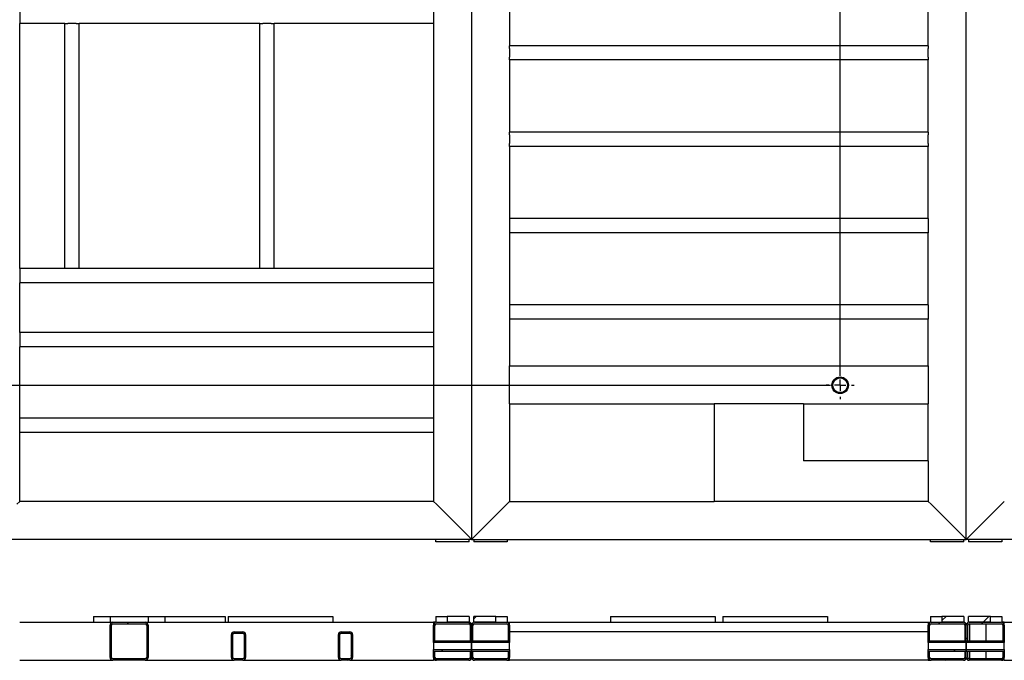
# Model space of a CAD drawing. Header units: millimetres. Extents: x 5 to 589, y 5 to 415.
# Tile 15 of 21: x 96 to 200, y 234 to 301. Entities that reach past the tile are written whole.
import ezdxf

# ---------------------------------------------------------------- set-up
doc = ezdxf.new("R2010")
doc.units = ezdxf.units.MM
doc.linetypes.add('CENTERX2', pattern=[20.32, 12.7, -2.54, 2.54, -2.54])
for name, color, linetype in [('COTES', 1, 'Continuous'), ('TRAIT-FINS', 9, 'Continuous'), ('TRAIT-MIXTES', 3, 'CENTERX2')]:
    doc.layers.add(name, color=color, linetype=linetype)
doc.layers.add('TRAIT-FORT', color=4, linetype='Continuous', lineweight=25)
doc.styles.add('SLDTEXTSTYLE0', font='TXT', dxfattribs={"width": 0.75})
doc.dimstyles.new('SLDDIMSTYLE1', dxfattribs={"dimtxt": 3, "dimasz": 2, "dimexe": 0, "dimexo": 0.0625, "dimgap": 0.75, "dimtad": 0, "dimtih": 1, "dimtoh": 1, "dimdec": 0, "dimlfac": 20, "dimrnd": 1e-09, "dimzin": 12, "dimdsep": 46, "dimtxsty": 'SLDTEXTSTYLE0', "dimsah": 1, "dimcen": 0.09, "dimadec": 0, "dimazin": 3, "dimtfac": 1, "dimtdec": 0, "dimtofl": 0, "dimtmove": 0, "dimatfit": 3, "dimfxl": 1, "dimfrac": 2, "dimtolj": 1, "dimtzin": 12, "dimarcsym": 0})
pattern_1 = [(45, (0, 0), (-13.4704, 13.4704), []), (45, (4.49, 0), (-13.4704, 13.4704), []), (45, (8.98, 0), (-13.4704, 13.4704), []), (45, (13.47, 0), (-13.4704, 13.4704), [])]

# ---------------------------------------------------------------- blocks, each defined once
blk = doc.blocks.new('_D_14')
at = {"layer": 'COTES', "color": 1, "transparency": 16777216}
for p, q in [((182.48, 263.83), (182.48, 397.74)), ((176.93, 396.74), (182.48, 396.74))]:
    blk.add_line(p, q, dxfattribs=at)
blk.add_solid([(182.48, 396.74), (180.48, 397.24), (180.48, 396.24)], dxfattribs=at)
at = {"layer": 'COTES', "color": 1, "transparency": 16777216, "insert": (180.99, 397.74), "char_height": 3, "attachment_point": 1, "rotation": 90, "style": 'SLDTEXTSTYLE0'}
blk.add_mtext('2940', dxfattribs=at)
blk = doc.blocks.new('_D_21')
at = {"layer": 'COTES', "color": 1, "transparency": 16777216}
for p, q in [((258.19, 284.63), (258.19, 397.74)), ((250.11, 396.74), (258.19, 396.74))]:
    blk.add_line(p, q, dxfattribs=at)
blk.add_solid([(258.19, 396.74), (256.19, 397.24), (256.19, 396.24)], dxfattribs=at)
at = {"layer": 'COTES', "color": 1, "transparency": 16777216, "insert": (256.71, 397.74), "char_height": 3, "attachment_point": 1, "rotation": 90, "style": 'SLDTEXTSTYLE0'}
blk.add_mtext('4454', dxfattribs=at)
blk = doc.blocks.new('_D_25')
at = {"layer": 'COTES', "color": 1, "transparency": 16777216}
for p, q in [((314.07, 263.55), (314.07, 397.74)), ((293.54, 396.74), (314.07, 396.74))]:
    blk.add_line(p, q, dxfattribs=at)
blk.add_solid([(314.07, 396.74), (312.07, 397.24), (312.07, 396.24)], dxfattribs=at)
at = {"layer": 'COTES', "color": 1, "transparency": 16777216, "insert": (312.58, 397.74), "char_height": 3, "attachment_point": 1, "rotation": 90, "style": 'SLDTEXTSTYLE0'}
blk.add_mtext('5572', dxfattribs=at)
blk = doc.blocks.new('_D_26')
at = {"layer": 'COTES', "color": 1, "transparency": 16777216}
for p, q in [((331.94, 395.61), (331.94, 397.74)), ((314.07, 396.74), (331.94, 396.74)), ((331.94, 395.61), (332.7, 390.61)), ((332.7, 390.61), (332.7, 251.37))]:
    blk.add_line(p, q, dxfattribs=at)
blk.add_solid([(331.94, 396.74), (329.94, 397.24), (329.94, 396.24)], dxfattribs=at)
at = {"layer": 'COTES', "color": 1, "transparency": 16777216, "insert": (330.46, 397.74), "char_height": 3, "attachment_point": 1, "rotation": 90, "style": 'SLDTEXTSTYLE0'}
blk.add_mtext('5944', dxfattribs=at)
blk = doc.blocks.new('_D_27')
at = {"layer": 'COTES', "color": 1, "transparency": 16777216}
for p, q in [((336.75, 395.73), (336.75, 397.74)), ((331.94, 396.74), (336.75, 396.74)), ((336.75, 395.73), (336, 390.73)), ((336, 390.73), (336, 249.89))]:
    blk.add_line(p, q, dxfattribs=at)
blk.add_solid([(336.75, 396.74), (334.75, 397.24), (334.75, 396.24)], dxfattribs=at)
at = {"layer": 'COTES', "color": 1, "transparency": 16777216, "insert": (335.27, 397.74), "char_height": 3, "attachment_point": 1, "rotation": 90, "style": 'SLDTEXTSTYLE0'}
blk.add_mtext('6010', dxfattribs=at)
blk = doc.blocks.new('_D_28')
at = {"layer": 'COTES', "color": 1, "transparency": 16777216}
for p, q in [((357.86, 395.9), (357.86, 397.74)), ((336.75, 396.74), (357.86, 396.74)), ((357.86, 395.9), (359.37, 390.9)), ((359.37, 390.9), (359.37, 249.89))]:
    blk.add_line(p, q, dxfattribs=at)
blk.add_solid([(357.86, 396.74), (355.86, 397.24), (355.86, 396.24)], dxfattribs=at)
at = {"layer": 'COTES', "color": 1, "transparency": 16777216, "insert": (356.37, 397.74), "char_height": 3, "attachment_point": 1, "rotation": 90, "style": 'SLDTEXTSTYLE0'}
blk.add_mtext('6478', dxfattribs=at)
blk = doc.blocks.new('_D_29')
at = {"layer": 'COTES', "color": 1, "transparency": 16777216}
for p, q in [((362.67, 249.89), (362.67, 397.74)), ((357.86, 396.74), (362.67, 396.74))]:
    blk.add_line(p, q, dxfattribs=at)
blk.add_solid([(362.67, 396.74), (360.67, 397.24), (360.67, 396.24)], dxfattribs=at)
at = {"layer": 'COTES', "color": 1, "transparency": 16777216, "insert": (361.18, 397.74), "char_height": 3, "attachment_point": 1, "rotation": 90, "style": 'SLDTEXTSTYLE0'}
blk.add_mtext('6544', dxfattribs=at)
blk = doc.blocks.new('_D_56')
at = {"layer": 'COTES', "color": 1, "transparency": 16777216}
for p, q in [((26.23, 276.48), (26.23, 263.93)), ((30.23, 263.93), (25.23, 263.93)), ((30.23, 263.93), (35.23, 262.83)), ((35.23, 262.83), (181.48, 262.83))]:
    blk.add_line(p, q, dxfattribs=at)
blk.add_solid([(26.23, 263.93), (26.73, 265.93), (25.73, 265.93)], dxfattribs=at)
at = {"layer": 'COTES', "color": 1, "transparency": 16777216, "insert": (16.37, 265.42), "char_height": 3, "attachment_point": 1, "style": 'SLDTEXTSTYLE0'}
blk.add_mtext('2546', dxfattribs=at)
blk = doc.blocks.new('SW_CENTERMARKSYMBOL_13')
at = {"layer": 'TRAIT-MIXTES', "color": 0}
for p, q in [((0, 1.2), (0, 1.475)), ((-1.2, 0), (-1.475, 0)), ((0, 0), (-0.6, 0)), ((0, 0), (0, 0.6)), ((0, 0), (0, -0.6)), ((0, 0), (0.6, 0)), ((1.2, 0), (1.475, 0)), ((0, -1.2), (0, -1.475))]:
    blk.add_line(p, q, dxfattribs=at)

msp = doc.modelspace()

# ---------------------------------------------------------------- hatches: boundary and pattern name
at = {"layer": 'TRAIT-FINS'}
h = msp.add_hatch(dxfattribs=at)
h.set_pattern_fill('DIN 201 ACIER ET FONTE', color=256, style=0, pattern_type=2)
h.set_pattern_definition(pattern_1)
h.paths.add_polyline_path([(143.483, 237.906), (143.483, 238.506), (141.183, 238.506), (141.183, 237.906)], flags=0)
h = msp.add_hatch(dxfattribs=at)
h.set_pattern_fill('DIN 201 ACIER ET FONTE', color=256, style=0, pattern_type=2)
h.set_pattern_definition(pattern_1)
h.paths.add_polyline_path([(143.983, 238.506), (143.983, 237.906), (146.283, 237.906), (146.283, 238.506)], flags=0)
h = msp.add_hatch(dxfattribs=at)
h.set_pattern_fill('DIN 201 ACIER ET FONTE', color=256, style=0, pattern_type=2)
h.set_pattern_definition(pattern_1)
h.paths.add_polyline_path([(195.483, 237.906), (195.483, 238.506), (193.183, 238.506), (193.183, 237.906)], flags=0)
h = msp.add_hatch(dxfattribs=at)
h.set_pattern_fill('DIN 201 ACIER ET FONTE', color=256, style=0, pattern_type=2)
h.set_pattern_definition(pattern_1)
h.paths.add_polyline_path([(195.983, 238.506), (195.983, 237.906), (198.283, 237.906), (198.283, 238.506)], flags=0)
h = msp.add_hatch(dxfattribs=at)
h.set_pattern_fill('DIN 201 ACIER ET FONTE', color=256, style=0, pattern_type=2)
h.set_pattern_definition(pattern_1)
edge = h.paths.add_edge_path(flags=0)
edge.add_line((92.383, 235.931), (92.383, 237.606))
edge.add_arc((92.533, 237.606), 0.15, 90, 180, ccw=False)
edge.add_line((92.533, 237.756), (95.933, 237.756))
edge.add_arc((95.933, 237.606), 0.15, 0, 90, ccw=False)
edge.add_line((96.083, 237.606), (96.083, 235.931))
edge.add_line((96.083, 235.931), (96.233, 235.931))
edge.add_line((96.233, 235.931), (96.233, 237.606))
edge.add_arc((95.933, 237.606), 0.3, 0, 90)
edge.add_line((95.933, 237.906), (92.533, 237.906))
edge.add_arc((92.533, 237.606), 0.3, 90, 180)
edge.add_line((92.233, 237.606), (92.233, 235.931))
edge.add_line((92.233, 235.931), (92.383, 235.931))
h = msp.add_hatch(dxfattribs=at)
h.set_pattern_fill('DIN 201 ACIER ET FONTE', color=256, style=0, pattern_type=2)
h.set_pattern_definition(pattern_1)
edge = h.paths.add_edge_path(flags=0)
edge.add_line((109.733, 234.206), (109.733, 237.606))
edge.add_arc((109.433, 237.606), 0.3, 0, 90)
edge.add_line((109.433, 237.906), (106.033, 237.906))
edge.add_arc((106.033, 237.606), 0.3, 90, 180)
edge.add_line((105.733, 237.606), (105.733, 234.206))
edge.add_arc((106.033, 234.206), 0.3, 180, 270)
edge.add_line((106.033, 233.906), (109.433, 233.906))
edge.add_arc((109.433, 234.206), 0.3, 270, 360)
edge = h.paths.add_edge_path(flags=0)
edge.add_arc((106.033, 237.606), 0.15, 90, 180, ccw=False)
edge.add_line((106.033, 237.756), (109.433, 237.756))
edge.add_arc((109.433, 237.606), 0.15, 0, 90, ccw=False)
edge.add_line((109.583, 237.606), (109.583, 234.206))
edge.add_arc((109.433, 234.206), 0.15, -90, 0, ccw=False)
edge.add_line((109.433, 234.056), (106.033, 234.056))
edge.add_arc((106.033, 234.206), 0.15, 180, 270, ccw=False)
edge.add_line((105.883, 234.206), (105.883, 237.606))
h = msp.add_hatch(dxfattribs=at)
h.set_pattern_fill('DIN 201 ACIER ET FONTE', color=256, style=0, pattern_type=2)
h.set_pattern_definition(pattern_1)
edge = h.paths.add_edge_path(flags=0)
edge.add_line((140.033, 237.756), (143.433, 237.756))
edge.add_arc((143.433, 237.606), 0.15, 0, 90, ccw=False)
edge.add_line((143.583, 237.606), (143.583, 235.931))
edge.add_line((143.583, 235.931), (143.733, 235.931))
edge.add_line((143.733, 235.931), (143.733, 237.606))
edge.add_arc((143.433, 237.606), 0.3, 0, 90)
edge.add_line((143.433, 237.906), (140.033, 237.906))
edge.add_arc((140.033, 237.606), 0.3, 90, 180)
edge.add_line((139.733, 237.606), (139.733, 235.931))
edge.add_line((139.733, 235.931), (139.883, 235.931))
edge.add_line((139.883, 235.931), (139.883, 237.606))
edge.add_arc((140.033, 237.606), 0.15, 90, 180, ccw=False)
h = msp.add_hatch(dxfattribs=at)
h.set_pattern_fill('DIN 201 ACIER ET FONTE', color=256, style=0, pattern_type=2)
h.set_pattern_definition(pattern_1)
edge = h.paths.add_edge_path(flags=0)
edge.add_line((144.033, 237.756), (147.433, 237.756))
edge.add_arc((147.433, 237.606), 0.15, 0, 90, ccw=False)
edge.add_line((147.583, 237.606), (147.583, 235.931))
edge.add_line((147.583, 235.931), (147.733, 235.931))
edge.add_line((147.733, 235.931), (147.733, 237.606))
edge.add_arc((147.433, 237.606), 0.3, 0, 90)
edge.add_line((147.433, 237.906), (144.033, 237.906))
edge.add_arc((144.033, 237.606), 0.3, 90, 180)
edge.add_line((143.733, 237.606), (143.733, 235.931))
edge.add_line((143.733, 235.931), (143.883, 235.931))
edge.add_line((143.883, 235.931), (143.883, 237.606))
edge.add_arc((144.033, 237.606), 0.15, 90, 180, ccw=False)
h = msp.add_hatch(dxfattribs=at)
h.set_pattern_fill('DIN 201 ACIER ET FONTE', color=256, style=0, pattern_type=2)
h.set_pattern_definition(pattern_1)
edge = h.paths.add_edge_path(flags=0)
edge.add_line((191.883, 235.931), (191.883, 237.606))
edge.add_arc((192.033, 237.606), 0.15, 90, 180, ccw=False)
edge.add_line((192.033, 237.756), (195.433, 237.756))
edge.add_arc((195.433, 237.606), 0.15, 0, 90, ccw=False)
edge.add_line((195.583, 237.606), (195.583, 235.931))
edge.add_line((195.583, 235.931), (195.733, 235.931))
edge.add_line((195.733, 235.931), (195.733, 237.606))
edge.add_arc((195.433, 237.606), 0.3, 0, 90)
edge.add_line((195.433, 237.906), (192.033, 237.906))
edge.add_arc((192.033, 237.606), 0.3, 90, 180)
edge.add_line((191.733, 237.606), (191.733, 235.931))
edge.add_line((191.733, 235.931), (191.883, 235.931))
h = msp.add_hatch(dxfattribs=at)
h.set_pattern_fill('DIN 201 ACIER ET FONTE', color=256, style=0, pattern_type=2)
h.set_pattern_definition(pattern_1)
edge = h.paths.add_edge_path(flags=0)
edge.add_line((195.883, 235.931), (195.883, 237.606))
edge.add_arc((196.033, 237.606), 0.15, 90, 180, ccw=False)
edge.add_line((196.033, 237.756), (199.433, 237.756))
edge.add_arc((199.433, 237.606), 0.15, 0, 90, ccw=False)
edge.add_line((199.583, 237.606), (199.583, 235.931))
edge.add_line((199.583, 235.931), (199.733, 235.931))
edge.add_line((199.733, 235.931), (199.733, 237.606))
edge.add_arc((199.433, 237.606), 0.3, 0, 90)
edge.add_line((199.433, 237.906), (196.033, 237.906))
edge.add_arc((196.033, 237.606), 0.3, 90, 180)
edge.add_line((195.733, 237.606), (195.733, 235.931))
edge.add_line((195.733, 235.931), (195.883, 235.931))
h = msp.add_hatch(dxfattribs=at)
h.set_pattern_fill('DIN 201 ACIER ET FONTE', color=256, style=0, pattern_type=2)
h.set_pattern_definition(pattern_1)
edge = h.paths.add_edge_path(flags=0)
edge.add_line((119.983, 234.206), (119.983, 236.606))
edge.add_arc((119.683, 236.606), 0.3, 0, 90)
edge.add_line((119.683, 236.906), (118.783, 236.906))
edge.add_arc((118.783, 236.606), 0.3, 90, 180)
edge.add_line((118.483, 236.606), (118.483, 234.206))
edge.add_arc((118.783, 234.206), 0.3, 180, 270)
edge.add_line((118.783, 233.906), (119.683, 233.906))
edge.add_arc((119.683, 234.206), 0.3, 270, 360)
edge = h.paths.add_edge_path(flags=0)
edge.add_arc((118.783, 234.206), 0.15, 180, 270, ccw=False)
edge.add_line((118.633, 234.206), (118.633, 236.606))
edge.add_arc((118.783, 236.606), 0.15, 90, 180, ccw=False)
edge.add_line((118.783, 236.756), (119.683, 236.756))
edge.add_arc((119.683, 236.606), 0.15, 0, 90, ccw=False)
edge.add_line((119.833, 236.606), (119.833, 234.206))
edge.add_arc((119.683, 234.206), 0.15, 270, 360, ccw=False)
edge.add_line((119.683, 234.056), (118.783, 234.056))
h = msp.add_hatch(dxfattribs=at)
h.set_pattern_fill('DIN 201 ACIER ET FONTE', color=256, style=0, pattern_type=2)
h.set_pattern_definition(pattern_1)
edge = h.paths.add_edge_path(flags=0)
edge.add_line((131.233, 234.206), (131.233, 236.606))
edge.add_arc((130.933, 236.606), 0.3, 0, 90)
edge.add_line((130.933, 236.906), (130.033, 236.906))
edge.add_arc((130.033, 236.606), 0.3, 90, 180)
edge.add_line((129.733, 236.606), (129.733, 234.206))
edge.add_arc((130.033, 234.206), 0.3, 180, 270)
edge.add_line((130.033, 233.906), (130.933, 233.906))
edge.add_arc((130.933, 234.206), 0.3, 270, 360)
edge = h.paths.add_edge_path(flags=0)
edge.add_arc((130.033, 234.206), 0.15, 180, 270, ccw=False)
edge.add_line((129.883, 234.206), (129.883, 236.606))
edge.add_arc((130.033, 236.606), 0.15, 90, 180, ccw=False)
edge.add_line((130.033, 236.756), (130.933, 236.756))
edge.add_arc((130.933, 236.606), 0.15, 0, 90, ccw=False)
edge.add_line((131.083, 236.606), (131.083, 234.206))
edge.add_arc((130.933, 234.206), 0.15, 270, 360, ccw=False)
edge.add_line((130.933, 234.056), (130.033, 234.056))
h = msp.add_hatch(dxfattribs=at)
h.set_pattern_fill('DIN 201 ACIER ET FONTE', color=256, style=0, pattern_type=2)
h.set_pattern_definition(pattern_1)
h.paths.add_polyline_path([(92.234, 235.781), (96.233, 235.781), (96.233, 235.931), (92.234, 235.931)], flags=0)
h = msp.add_hatch(dxfattribs=at)
h.set_pattern_fill('DIN 201 ACIER ET FONTE', color=256, style=0, pattern_type=2)
h.set_pattern_definition(pattern_1)
h.paths.add_polyline_path([(96.233, 235.031), (92.234, 235.031), (92.234, 234.881), (96.233, 234.881)], flags=0)
h = msp.add_hatch(dxfattribs=at)
h.set_pattern_fill('DIN 201 ACIER ET FONTE', color=256, style=0, pattern_type=2)
h.set_pattern_definition(pattern_1)
h.paths.add_polyline_path([(139.733, 235.781), (143.733, 235.781), (143.733, 235.931), (139.733, 235.931)], flags=0)
h = msp.add_hatch(dxfattribs=at)
h.set_pattern_fill('DIN 201 ACIER ET FONTE', color=256, style=0, pattern_type=2)
h.set_pattern_definition(pattern_1)
h.paths.add_polyline_path([(143.733, 235.031), (139.733, 235.031), (139.733, 234.881), (143.733, 234.881)], flags=0)
h = msp.add_hatch(dxfattribs=at)
h.set_pattern_fill('DIN 201 ACIER ET FONTE', color=256, style=0, pattern_type=2)
h.set_pattern_definition(pattern_1)
h.paths.add_polyline_path([(143.734, 235.781), (147.733, 235.781), (147.733, 235.931), (143.734, 235.931)], flags=0)
h = msp.add_hatch(dxfattribs=at)
h.set_pattern_fill('DIN 201 ACIER ET FONTE', color=256, style=0, pattern_type=2)
h.set_pattern_definition(pattern_1)
h.paths.add_polyline_path([(147.733, 235.031), (143.734, 235.031), (143.734, 234.881), (147.733, 234.881)], flags=0)
h = msp.add_hatch(dxfattribs=at)
h.set_pattern_fill('DIN 201 ACIER ET FONTE', color=256, style=0, pattern_type=2)
h.set_pattern_definition(pattern_1)
h.paths.add_polyline_path([(191.733, 235.781), (195.733, 235.781), (195.733, 235.931), (191.733, 235.931)], flags=0)
h = msp.add_hatch(dxfattribs=at)
h.set_pattern_fill('DIN 201 ACIER ET FONTE', color=256, style=0, pattern_type=2)
h.set_pattern_definition(pattern_1)
h.paths.add_polyline_path([(195.733, 235.031), (191.733, 235.031), (191.733, 234.881), (195.733, 234.881)], flags=0)
h = msp.add_hatch(dxfattribs=at)
h.set_pattern_fill('DIN 201 ACIER ET FONTE', color=256, style=0, pattern_type=2)
h.set_pattern_definition(pattern_1)
h.paths.add_polyline_path([(195.734, 235.781), (199.733, 235.781), (199.733, 235.931), (195.734, 235.931)], flags=0)
h = msp.add_hatch(dxfattribs=at)
h.set_pattern_fill('DIN 201 ACIER ET FONTE', color=256, style=0, pattern_type=2)
h.set_pattern_definition(pattern_1)
h.paths.add_polyline_path([(199.733, 235.031), (195.734, 235.031), (195.734, 234.881), (199.733, 234.881)], flags=0)
h = msp.add_hatch(dxfattribs=at)
h.set_pattern_fill('DIN 201 ACIER ET FONTE', color=256, style=0, pattern_type=2)
h.set_pattern_definition(pattern_1)
edge = h.paths.add_edge_path(flags=0)
edge.add_arc((95.933, 234.206), 0.3, 270, 360)
edge.add_line((96.233, 234.206), (96.233, 234.881))
edge.add_line((96.233, 234.881), (96.083, 234.881))
edge.add_line((96.083, 234.881), (96.083, 234.206))
edge.add_arc((95.933, 234.206), 0.15, 270, 360, ccw=False)
edge.add_line((95.933, 234.056), (92.533, 234.056))
edge.add_arc((92.533, 234.206), 0.15, 180, 270, ccw=False)
edge.add_line((92.383, 234.206), (92.383, 234.881))
edge.add_line((92.383, 234.881), (92.233, 234.881))
edge.add_line((92.233, 234.881), (92.233, 234.206))
edge.add_arc((92.533, 234.206), 0.3, 180, 270)
edge.add_line((92.533, 233.906), (95.933, 233.906))
h = msp.add_hatch(dxfattribs=at)
h.set_pattern_fill('DIN 201 ACIER ET FONTE', color=256, style=0, pattern_type=2)
h.set_pattern_definition(pattern_1)
edge = h.paths.add_edge_path(flags=0)
edge.add_arc((140.033, 234.206), 0.3, 180, 270)
edge.add_line((140.033, 233.906), (143.433, 233.906))
edge.add_arc((143.433, 234.206), 0.3, 270, 360)
edge.add_line((143.733, 234.206), (143.733, 234.881))
edge.add_line((143.733, 234.881), (143.583, 234.881))
edge.add_line((143.583, 234.881), (143.583, 234.206))
edge.add_arc((143.433, 234.206), 0.15, 270, 360, ccw=False)
edge.add_line((143.433, 234.056), (140.033, 234.056))
edge.add_arc((140.033, 234.206), 0.15, 180, 270, ccw=False)
edge.add_line((139.883, 234.206), (139.883, 234.881))
edge.add_line((139.883, 234.881), (139.733, 234.881))
edge.add_line((139.733, 234.881), (139.733, 234.206))
h = msp.add_hatch(dxfattribs=at)
h.set_pattern_fill('DIN 201 ACIER ET FONTE', color=256, style=0, pattern_type=2)
h.set_pattern_definition(pattern_1)
edge = h.paths.add_edge_path(flags=0)
edge.add_arc((144.033, 234.206), 0.3, 180, 270)
edge.add_line((144.033, 233.906), (147.433, 233.906))
edge.add_arc((147.433, 234.206), 0.3, 270, 360)
edge.add_line((147.733, 234.206), (147.733, 234.881))
edge.add_line((147.733, 234.881), (147.583, 234.881))
edge.add_line((147.583, 234.881), (147.583, 234.206))
edge.add_arc((147.433, 234.206), 0.15, 270, 360, ccw=False)
edge.add_line((147.433, 234.056), (144.033, 234.056))
edge.add_arc((144.033, 234.206), 0.15, 180, 270, ccw=False)
edge.add_line((143.883, 234.206), (143.883, 234.881))
edge.add_line((143.883, 234.881), (143.733, 234.881))
edge.add_line((143.733, 234.881), (143.733, 234.206))
h = msp.add_hatch(dxfattribs=at)
h.set_pattern_fill('DIN 201 ACIER ET FONTE', color=256, style=0, pattern_type=2)
h.set_pattern_definition(pattern_1)
edge = h.paths.add_edge_path(flags=0)
edge.add_arc((192.033, 234.206), 0.3, 180, 270)
edge.add_line((192.033, 233.906), (195.433, 233.906))
edge.add_arc((195.433, 234.206), 0.3, 270, 360)
edge.add_line((195.733, 234.206), (195.733, 234.881))
edge.add_line((195.733, 234.881), (195.583, 234.881))
edge.add_line((195.583, 234.881), (195.583, 234.206))
edge.add_arc((195.433, 234.206), 0.15, 270, 360, ccw=False)
edge.add_line((195.433, 234.056), (192.033, 234.056))
edge.add_arc((192.033, 234.206), 0.15, 180, 270, ccw=False)
edge.add_line((191.883, 234.206), (191.883, 234.881))
edge.add_line((191.883, 234.881), (191.733, 234.881))
edge.add_line((191.733, 234.881), (191.733, 234.206))
h = msp.add_hatch(dxfattribs=at)
h.set_pattern_fill('DIN 201 ACIER ET FONTE', color=256, style=0, pattern_type=2)
h.set_pattern_definition(pattern_1)
edge = h.paths.add_edge_path(flags=0)
edge.add_arc((199.433, 234.206), 0.3, 270, 360)
edge.add_line((199.733, 234.206), (199.733, 234.881))
edge.add_line((199.733, 234.881), (199.583, 234.881))
edge.add_line((199.583, 234.881), (199.583, 234.206))
edge.add_arc((199.433, 234.206), 0.15, 270, 360, ccw=False)
edge.add_line((199.433, 234.056), (196.033, 234.056))
edge.add_arc((196.033, 234.206), 0.15, 180, 270, ccw=False)
edge.add_line((195.883, 234.206), (195.883, 234.881))
edge.add_line((195.883, 234.881), (195.733, 234.881))
edge.add_line((195.733, 234.881), (195.733, 234.206))
edge.add_arc((196.033, 234.206), 0.3, 180, 270)
edge.add_line((196.033, 233.906), (199.433, 233.906))

# ---------------------------------------------------------------- linework, layer by layer
at = {"layer": 'TRAIT-FORT', "color": 4, "linetype": 'Continuous', "lineweight": 25}
for p, q in [((143.733, 390.114), (143.733, 246.614)), ((195.733, 246.614), (195.733, 390.114)), ((147.733, 306.114), (147.733, 298.532)), ((191.733, 298.532), (191.733, 306.114)), ((96.233, 302.064), (96.233, 301.164)), ((139.733, 302.064), (139.733, 301.164)), ((96.233, 301.164), (96.233, 300.864)), ((96.233, 275.114), (96.233, 300.864)), ((100.983, 300.864), (96.233, 300.864)), ((100.983, 275.114), (100.983, 300.864)), ((100.983, 300.864), (101.283, 300.864)), ((102.183, 300.864), (101.283, 300.864)), ((102.183, 300.864), (102.483, 300.864)), ((121.483, 300.864), (102.483, 300.864)), ((102.483, 275.114), (102.483, 300.864)), ((121.483, 275.114), (121.483, 300.864)), ((121.483, 300.864), (121.783, 300.864)), ((122.683, 300.864), (121.783, 300.864)), ((122.683, 300.864), (122.983, 300.864)), ((139.733, 300.864), (122.983, 300.864)), ((122.983, 275.114), (122.983, 300.864)), ((139.733, 301.164), (139.733, 300.864)), ((139.733, 300.864), (139.733, 275.114)), ((191.733, 298.532), (147.733, 298.532)), ((147.733, 298.232), (147.733, 298.532)), ((147.733, 298.232), (147.733, 297.332)), ((191.733, 298.532), (191.733, 298.232)), ((191.733, 297.332), (191.733, 298.232)), ((147.733, 297.032), (147.733, 297.332)), ((191.733, 297.332), (191.733, 297.032)), ((147.733, 297.032), (147.733, 289.451)), ((191.733, 297.032), (147.733, 297.032)), ((191.733, 289.451), (191.733, 297.032)), ((147.733, 289.151), (147.733, 289.451)), ((191.733, 289.451), (147.733, 289.451)), ((147.733, 289.151), (147.733, 288.251)), ((191.733, 289.451), (191.733, 289.151)), ((191.733, 288.251), (191.733, 289.151)), ((147.733, 287.951), (147.733, 288.251)), ((147.733, 287.951), (147.733, 280.37)), ((191.733, 287.951), (147.733, 287.951)), ((191.733, 288.251), (191.733, 287.951)), ((191.733, 280.37), (191.733, 287.951)), ((191.733, 280.37), (147.733, 280.37)), ((147.733, 280.37), (147.733, 280.07)), ((147.733, 280.07), (147.733, 279.17)), ((191.733, 280.37), (191.733, 280.07)), ((191.733, 280.07), (191.733, 279.17)), ((147.733, 279.17), (147.733, 278.87)), ((147.733, 278.87), (147.733, 271.288)), ((191.733, 278.87), (147.733, 278.87)), ((191.733, 279.17), (191.733, 278.87)), ((191.733, 271.288), (191.733, 278.87)), ((100.983, 275.114), (96.233, 275.114)), ((96.233, 275.114), (96.233, 274.814)), ((96.233, 274.814), (96.233, 273.914)), ((101.283, 275.114), (100.983, 275.114)), ((102.183, 275.114), (101.283, 275.114)), ((102.483, 275.114), (102.183, 275.114)), ((121.483, 275.114), (102.483, 275.114)), ((121.783, 275.114), (121.483, 275.114)), ((122.683, 275.114), (121.783, 275.114)), ((122.983, 275.114), (122.683, 275.114)), ((139.733, 275.114), (122.983, 275.114)), ((139.733, 275.114), (139.733, 274.814)), ((139.733, 274.814), (139.733, 273.914)), ((96.233, 273.914), (96.233, 273.614)), ((96.233, 268.364), (96.233, 273.614)), ((139.733, 273.614), (96.233, 273.614)), ((139.733, 273.914), (139.733, 273.614)), ((139.733, 273.614), (139.733, 268.364)), ((191.733, 271.288), (147.733, 271.288)), ((147.733, 271.288), (147.733, 270.988)), ((191.733, 271.288), (191.733, 270.988)), ((147.733, 270.988), (147.733, 270.088)), ((191.733, 270.988), (191.733, 270.088)), ((147.733, 270.088), (147.733, 269.788)), ((147.733, 269.788), (147.733, 264.864)), ((191.733, 269.788), (147.733, 269.788)), ((191.733, 270.088), (191.733, 269.788)), ((191.733, 264.864), (191.733, 269.788)), ((139.733, 268.364), (96.233, 268.364)), ((96.233, 268.364), (96.233, 268.064)), ((139.733, 268.364), (139.733, 268.064)), ((96.233, 268.064), (96.233, 267.164)), ((96.233, 267.164), (96.233, 266.864)), ((139.733, 268.064), (139.733, 267.164)), ((139.733, 267.164), (139.733, 266.864)), ((96.233, 259.364), (96.233, 266.864)), ((139.733, 266.864), (96.233, 266.864)), ((139.733, 266.864), (139.733, 259.364)), ((147.733, 264.864), (191.733, 264.864)), ((147.733, 264.564), (147.733, 264.864)), ((147.733, 261.164), (147.733, 264.564)), ((191.733, 264.864), (191.733, 264.564)), ((191.733, 264.564), (191.733, 261.164)), ((147.733, 260.864), (147.733, 261.164)), ((147.733, 260.864), (147.733, 250.614)), ((147.733, 260.864), (169.233, 260.864)), ((169.233, 260.864), (169.233, 250.614)), ((178.623, 260.864), (169.233, 260.864)), ((178.623, 260.864), (191.733, 260.864)), ((178.623, 260.864), (178.623, 254.892)), ((191.733, 261.164), (191.733, 260.864)), ((191.733, 254.892), (191.733, 260.864)), ((139.733, 259.364), (96.233, 259.364)), ((96.233, 259.064), (96.233, 259.364)), ((96.233, 258.164), (96.233, 259.064)), ((139.733, 259.364), (139.733, 259.064)), ((139.733, 259.064), (139.733, 258.164)), ((96.233, 257.864), (96.233, 258.164)), ((96.233, 250.614), (96.233, 257.864)), ((139.733, 257.864), (96.233, 257.864)), ((139.733, 258.164), (139.733, 257.864)), ((139.733, 257.864), (139.733, 250.614)), ((191.733, 254.892), (178.623, 254.892)), ((191.733, 254.892), (191.733, 250.614)), ((95.933, 250.314), (96.233, 250.614)), ((96.233, 250.614), (95.933, 250.314)), ((139.733, 250.614), (96.233, 250.614)), ((139.733, 250.614), (140.033, 250.314)), ((140.033, 250.314), (139.733, 250.614)), ((147.433, 250.314), (147.733, 250.614)), ((147.733, 250.614), (147.433, 250.314)), ((147.733, 250.614), (169.233, 250.614)), ((191.733, 250.614), (169.233, 250.614)), ((191.733, 250.614), (192.033, 250.314)), ((192.033, 250.314), (191.733, 250.614)), ((199.433, 250.314), (199.733, 250.614)), ((199.733, 250.614), (199.433, 250.314)), ((140.033, 250.314), (143.433, 246.914)), ((144.033, 246.914), (147.433, 250.314)), ((192.033, 250.314), (195.433, 246.914)), ((196.033, 246.914), (199.433, 250.314)), ((143.733, 246.614), (92.233, 246.614)), ((139.983, 246.364), (139.983, 246.614)), ((143.483, 246.364), (139.983, 246.364)), ((143.433, 246.914), (143.733, 246.614)), ((143.733, 246.614), (143.433, 246.914)), ((143.483, 246.364), (143.483, 246.614)), ((143.733, 246.614), (144.033, 246.914)), ((144.033, 246.914), (143.733, 246.614)), ((143.733, 246.614), (195.733, 246.614)), ((143.983, 246.614), (143.983, 246.364)), ((147.483, 246.364), (143.983, 246.364)), ((147.483, 246.614), (147.483, 246.364)), ((191.983, 246.364), (191.983, 246.614)), ((195.483, 246.364), (191.983, 246.364)), ((195.433, 246.914), (195.733, 246.614)), ((195.733, 246.614), (195.433, 246.914)), ((195.483, 246.364), (195.483, 246.614)), ((195.733, 246.614), (196.033, 246.914)), ((196.033, 246.914), (195.733, 246.614)), ((257.233, 246.614), (195.733, 246.614)), ((195.983, 246.614), (195.983, 246.364)), ((199.483, 246.364), (195.983, 246.364)), ((199.483, 246.614), (199.483, 246.364)), ((103.983, 238.506), (103.983, 237.906)), ((103.983, 238.506), (105.733, 238.506)), ((105.733, 238.506), (105.733, 237.906)), ((105.733, 238.506), (109.733, 238.506)), ((109.733, 238.506), (111.483, 238.506)), ((109.733, 238.506), (109.733, 237.906)), ((111.483, 238.506), (111.483, 237.906)), ((111.483, 238.506), (117.833, 238.506)), ((117.833, 238.506), (117.833, 237.906)), ((118.133, 238.506), (118.133, 237.906)), ((118.133, 238.506), (129.133, 238.506)), ((129.133, 238.506), (129.133, 237.906)), ((139.983, 238.506), (141.183, 238.506)), ((139.983, 238.506), (139.983, 237.906)), ((141.183, 238.506), (141.183, 237.906)), ((143.483, 238.506), (141.183, 238.506)), ((143.483, 238.506), (143.483, 237.906)), ((143.983, 237.906), (143.983, 238.506)), ((146.283, 238.506), (143.983, 238.506)), ((146.283, 237.906), (146.283, 238.506)), ((146.283, 238.506), (147.483, 238.506)), ((147.483, 238.506), (147.483, 237.906)), ((158.333, 238.506), (169.333, 238.506)), ((158.333, 238.506), (158.333, 237.906)), ((169.333, 238.506), (169.333, 237.906)), ((170.133, 238.506), (181.133, 238.506)), ((170.133, 238.506), (170.133, 237.906)), ((181.133, 238.506), (181.133, 237.906)), ((191.983, 238.506), (191.983, 237.906)), ((191.983, 238.506), (193.183, 238.506)), ((193.183, 238.506), (193.183, 237.906)), ((195.483, 238.506), (193.183, 238.506)), ((195.483, 238.506), (195.483, 237.906)), ((195.983, 237.906), (195.983, 238.506)), ((198.283, 238.506), (195.983, 238.506)), ((198.283, 237.906), (198.283, 238.506)), ((198.283, 238.506), (199.483, 238.506)), ((199.483, 238.506), (199.483, 237.906)), ((96.233, 237.906), (103.983, 237.906)), ((103.983, 237.906), (105.733, 237.906)), ((105.733, 237.906), (106.033, 237.906)), ((105.733, 234.206), (105.733, 237.606)), ((105.883, 234.206), (105.883, 237.606)), ((106.033, 237.906), (109.433, 237.906)), ((106.033, 237.756), (109.433, 237.756)), ((109.433, 237.906), (109.733, 237.906)), ((109.583, 237.606), (109.583, 234.206)), ((109.733, 237.906), (111.483, 237.906)), ((109.733, 237.606), (109.733, 234.206)), ((111.483, 237.906), (118.133, 237.906)), ((118.133, 237.906), (129.133, 237.906)), ((129.133, 237.906), (139.733, 237.906)), ((139.733, 237.906), (139.733, 237.606)), ((139.983, 237.906), (139.733, 237.906)), ((139.733, 235.931), (139.733, 237.606)), ((139.883, 235.931), (139.883, 237.606)), ((140.033, 237.906), (143.433, 237.906)), ((140.033, 237.756), (143.433, 237.756)), ((143.483, 237.906), (141.183, 237.906)), ((143.583, 237.606), (143.583, 235.931)), ((143.733, 237.606), (143.733, 235.931)), ((143.883, 235.931), (143.883, 237.606)), ((146.283, 237.906), (143.983, 237.906)), ((144.033, 237.906), (147.433, 237.906)), ((144.033, 237.756), (147.433, 237.756)), ((147.483, 237.906), (147.733, 237.906)), ((147.583, 237.606), (147.583, 235.931)), ((147.733, 237.906), (158.333, 237.906)), ((147.733, 237.606), (147.733, 237.906)), ((147.733, 237.606), (147.733, 235.931)), ((158.333, 237.906), (169.333, 237.906)), ((169.333, 237.906), (170.133, 237.906)), ((170.133, 237.906), (181.133, 237.906)), ((181.133, 237.906), (191.733, 237.906)), ((191.733, 237.906), (191.733, 237.606)), ((191.733, 237.906), (191.983, 237.906)), ((191.733, 235.931), (191.733, 237.606)), ((191.883, 235.931), (191.883, 237.606)), ((192.033, 237.906), (195.433, 237.906)), ((192.033, 237.756), (195.433, 237.756)), ((195.483, 237.906), (193.183, 237.906)), ((195.583, 237.606), (195.583, 235.931)), ((195.733, 235.931), (195.733, 237.606)), ((195.883, 235.931), (195.883, 237.606)), ((198.283, 237.906), (195.983, 237.906)), ((196.033, 237.906), (199.433, 237.906)), ((196.033, 237.756), (199.433, 237.756)), ((196.064, 237.756), (196.064, 235.931)), ((197.814, 235.931), (197.814, 237.756)), ((199.733, 237.906), (199.483, 237.906)), ((199.583, 237.606), (199.583, 235.931)), ((199.733, 237.606), (199.733, 237.906)), ((199.733, 237.906), (222.733, 237.906)), ((199.733, 237.606), (199.733, 235.931)), ((118.483, 234.206), (118.483, 236.606)), ((118.633, 234.206), (118.633, 236.606)), ((118.783, 236.906), (119.683, 236.906)), ((118.783, 236.756), (119.683, 236.756)), ((119.833, 236.606), (119.833, 234.206)), ((119.983, 236.606), (119.983, 234.206)), ((129.733, 234.206), (129.733, 236.606)), ((129.883, 234.206), (129.883, 236.606)), ((130.033, 236.906), (130.933, 236.906)), ((130.033, 236.756), (130.933, 236.756)), ((131.083, 236.606), (131.083, 234.206)), ((131.233, 236.606), (131.233, 234.206)), ((191.733, 236.906), (147.733, 236.906)), ((139.883, 235.931), (139.733, 235.931)), ((139.733, 235.781), (139.733, 235.931)), ((143.733, 235.931), (139.733, 235.931)), ((143.733, 235.781), (139.733, 235.781)), ((139.733, 235.781), (139.733, 235.031)), ((139.733, 235.031), (143.733, 235.031)), ((139.733, 234.881), (139.733, 235.031)), ((143.733, 235.931), (143.583, 235.931)), ((143.733, 235.931), (143.733, 234.881)), ((143.733, 235.931), (143.733, 235.781)), ((143.883, 235.931), (143.733, 235.931)), ((143.733, 235.031), (143.733, 235.781)), ((143.733, 235.031), (143.733, 234.881)), ((143.734, 235.781), (143.734, 235.931)), ((147.733, 235.931), (143.734, 235.931)), ((147.733, 235.781), (143.734, 235.781)), ((143.734, 235.781), (143.734, 235.031)), ((143.734, 235.031), (147.733, 235.031)), ((143.734, 234.881), (143.734, 235.031)), ((147.733, 235.931), (147.583, 235.931)), ((147.733, 235.931), (147.733, 235.781)), ((147.733, 235.031), (147.733, 235.781)), ((147.733, 235.031), (147.733, 234.881)), ((191.883, 235.931), (191.733, 235.931)), ((195.733, 235.931), (191.733, 235.931)), ((191.733, 235.781), (191.733, 235.931)), ((195.733, 235.781), (191.733, 235.781)), ((191.733, 235.781), (191.733, 235.031)), ((191.733, 234.881), (191.733, 235.031)), ((191.733, 235.031), (195.733, 235.031)), ((195.733, 235.931), (195.583, 235.931)), ((195.883, 235.931), (195.733, 235.931)), ((195.733, 234.881), (195.733, 235.931)), ((195.733, 235.931), (195.733, 235.781)), ((195.733, 235.031), (195.733, 235.781)), ((195.733, 235.031), (195.733, 234.881)), ((195.734, 235.781), (195.734, 235.931)), ((199.733, 235.931), (195.734, 235.931)), ((199.733, 235.781), (195.734, 235.781)), ((195.734, 235.781), (195.734, 235.031)), ((195.734, 235.031), (199.733, 235.031)), ((195.734, 234.881), (195.734, 235.031)), ((199.733, 235.931), (199.583, 235.931)), ((199.733, 235.931), (199.733, 235.781)), ((199.733, 235.031), (199.733, 235.781)), ((199.733, 235.031), (199.733, 234.881)), ((109.433, 234.056), (106.033, 234.056)), ((119.683, 234.056), (118.783, 234.056)), ((130.933, 234.056), (130.033, 234.056)), ((139.733, 234.881), (139.883, 234.881)), ((139.733, 234.206), (139.733, 234.881)), ((139.733, 234.881), (143.733, 234.881)), ((139.733, 234.206), (139.733, 233.906)), ((139.883, 234.206), (139.883, 234.881)), ((143.433, 234.056), (140.033, 234.056)), ((143.583, 234.881), (143.733, 234.881)), ((143.583, 234.881), (143.583, 234.206)), ((143.733, 234.881), (143.733, 234.206)), ((143.733, 234.881), (143.883, 234.881)), ((143.734, 234.881), (147.733, 234.881)), ((143.883, 234.206), (143.883, 234.881)), ((147.433, 234.056), (144.033, 234.056)), ((147.583, 234.881), (147.733, 234.881)), ((147.583, 234.881), (147.583, 234.206)), ((147.733, 234.881), (147.733, 234.206)), ((147.733, 233.906), (147.733, 234.206)), ((191.733, 234.881), (191.883, 234.881)), ((191.733, 234.206), (191.733, 234.881)), ((191.733, 234.881), (195.733, 234.881)), ((191.733, 234.206), (191.733, 233.906)), ((191.883, 234.206), (191.883, 234.881)), ((195.433, 234.056), (192.033, 234.056)), ((195.583, 234.881), (195.733, 234.881)), ((195.583, 234.881), (195.583, 234.206)), ((195.733, 234.881), (195.883, 234.881)), ((195.733, 234.206), (195.733, 234.881)), ((195.734, 234.881), (199.733, 234.881)), ((195.883, 234.206), (195.883, 234.881)), ((199.433, 234.056), (196.033, 234.056)), ((196.064, 234.881), (196.064, 234.056)), ((197.814, 234.056), (197.814, 234.881)), ((199.583, 234.881), (199.733, 234.881)), ((199.583, 234.881), (199.583, 234.206)), ((199.733, 234.881), (199.733, 234.206)), ((199.733, 233.906), (199.733, 234.206)), ((96.233, 233.906), (106.033, 233.906)), ((109.433, 233.906), (106.033, 233.906)), ((109.433, 233.906), (118.783, 233.906)), ((119.683, 233.906), (118.783, 233.906)), ((119.683, 233.906), (130.033, 233.906)), ((130.933, 233.906), (130.033, 233.906)), ((130.933, 233.906), (139.733, 233.906)), ((140.033, 233.906), (139.733, 233.906)), ((143.433, 233.906), (140.033, 233.906)), ((147.433, 233.906), (144.033, 233.906)), ((147.433, 233.906), (147.733, 233.906)), ((191.733, 233.906), (147.733, 233.906)), ((191.733, 233.906), (192.033, 233.906)), ((195.433, 233.906), (192.033, 233.906)), ((199.433, 233.906), (196.033, 233.906)), ((199.733, 233.906), (199.433, 233.906)), ((199.733, 233.906), (207.283, 233.906))]:
    msp.add_line(p, q, dxfattribs=at)
for radius in [0.875, 0.775]:
    msp.add_circle((182.48, 262.829), radius, dxfattribs=at)
for centre, radius, start, end in [((106.033, 237.606), 0.3, 90, 180), ((106.033, 237.606), 0.15, 90, 180), ((109.433, 237.606), 0.3, 0, 90), ((109.433, 237.606), 0.15, 0, 90), ((140.033, 237.606), 0.3, 90, 180), ((140.033, 237.606), 0.15, 90, 180), ((143.433, 237.606), 0.3, 0, 90), ((143.433, 237.606), 0.15, 0, 90), ((144.033, 237.606), 0.3, 90, 180), ((144.033, 237.606), 0.15, 90, 180), ((147.433, 237.606), 0.3, 0, 90), ((147.433, 237.606), 0.15, 0, 90), ((192.033, 237.606), 0.3, 90, 180), ((192.033, 237.606), 0.15, 90, 180), ((195.433, 237.606), 0.3, 0, 90), ((195.433, 237.606), 0.15, 0, 90), ((196.033, 237.606), 0.3, 90, 180), ((196.033, 237.606), 0.15, 90, 180), ((199.433, 237.606), 0.3, 0, 90), ((199.433, 237.606), 0.15, 0, 90), ((118.783, 236.606), 0.3, 90, 180), ((118.783, 236.606), 0.15, 90, 180), ((119.683, 236.606), 0.3, 0, 90), ((119.683, 236.606), 0.15, 0, 90), ((130.033, 236.606), 0.3, 90, 180), ((130.033, 236.606), 0.15, 90, 180), ((130.933, 236.606), 0.3, 0, 90), ((130.933, 236.606), 0.15, 0, 90), ((106.033, 234.206), 0.3, 180, 270), ((106.033, 234.206), 0.15, 180, 270), ((109.433, 234.206), 0.15, 270, 0), ((109.433, 234.206), 0.3, 270, 0), ((118.783, 234.206), 0.3, 180, 270), ((118.783, 234.206), 0.15, 180, 270), ((119.683, 234.206), 0.15, 270, 0), ((119.683, 234.206), 0.3, 270, 0), ((130.033, 234.206), 0.3, 180, 270), ((130.033, 234.206), 0.15, 180, 270), ((130.933, 234.206), 0.15, 270, 0), ((130.933, 234.206), 0.3, 270, 0), ((140.033, 234.206), 0.3, 180, 270), ((140.033, 234.206), 0.15, 180, 270), ((143.433, 234.206), 0.15, 270, 0), ((143.433, 234.206), 0.3, 270, 0), ((144.033, 234.206), 0.3, 180, 270), ((144.033, 234.206), 0.15, 180, 270), ((147.433, 234.206), 0.15, 270, 0), ((147.433, 234.206), 0.3, 270, 0), ((192.033, 234.206), 0.3, 180, 270), ((192.033, 234.206), 0.15, 180, 270), ((195.433, 234.206), 0.15, 270, 0), ((195.433, 234.206), 0.3, 270, 0), ((196.033, 234.206), 0.3, 180, 270), ((196.033, 234.206), 0.15, 180, 270), ((199.433, 234.206), 0.15, 270, 0), ((199.433, 234.206), 0.3, 270, 0)]:
    msp.add_arc(centre, radius, start, end, dxfattribs=at)

# ---------------------------------------------------------------- block references
at = {"layer": 'TRAIT-MIXTES'}
msp.add_blockref('SW_CENTERMARKSYMBOL_13', (182.48, 262.829), dxfattribs=at)

# ---------------------------------------------------------------- dimensions: what is measured, and where the dimension line sits
at = {"layer": 'COTES', "color": 1}
for feature_location, offset, dtype, picture, middle in [((182.48, 262.829), (0, 134.907), 1, '_D_14', (182.48, 402.169)), ((258.194, 283.631), (0, 114.104), 1, '_D_21', (258.194, 402.169)), ((314.067, 262.552), (0, 135.183), 1, '_D_25', (314.067, 402.169)), ((332.697, 250.368), (-0.754, 147.368), 1, '_D_26', (331.943, 402.169)), ((335.999, 248.893), (0.754, 148.843), 1, '_D_27', (336.753, 402.169)), ((359.367, 248.893), (-1.508, 148.843), 1, '_D_28', (357.859, 402.169)), ((362.669, 248.893), (0, 148.843), 1, '_D_29', (362.669, 402.169)), ((182.48, 262.829), (-157.247, 1.103), 0, '_D_56', (20.8, 263.932))]:
    dim = msp.add_ordinate_dim(feature_location=feature_location, offset=offset, dtype=dtype, origin=(35.483, 390.114), dimstyle='SLDDIMSTYLE1', dxfattribs=at)
    dim.commit()
    dim.dimension.update_dxf_attribs({"geometry": picture, "text_midpoint": middle})

doc.saveas('drawing.dxf')
